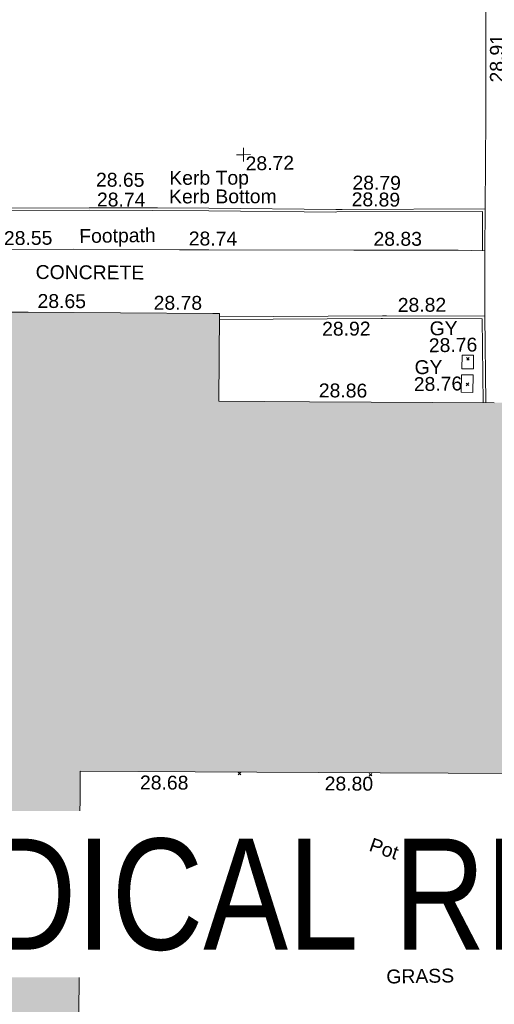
# Model space of a CAD drawing. Header units: millimetres. Extents: x -290717 to 520720, y -103372 to 287762.
# Tile 245 of 256: x 10329 to 23172, y 71918 to 98527. Entities that reach past the tile are written whole.
import ezdxf

# ---------------------------------------------------------------- set-up
doc = ezdxf.new("R2010")
doc.units = ezdxf.units.MM
doc.linetypes.add('IMPORT-UG_ELEC_STREET LIGHTING_QLB2 _2_', pattern=[2700, 1500, -300, 0, -250, 150, -300, 0, -200])
for name, color, linetype, lineweight, true_color in [('00_UAV_BUILDING_OUTLINE', 5, 'Continuous', 9, 0x0000ff), ('00_UAV_FOOTPATH', 7, 'Continuous', 9, 0xa50000), ('00_UAV_FURN_FLOWER_POT', 9, 'Continuous', 9, 0x808080), ('00_UAV_KERB_BOTTOM', 1, 'Continuous', 9, 0xff0000), ('00_UAV_KERB_TOP', 7, 'Continuous', 9, 0xa500a5), ('00_UAV_LEVEL_SPOT', 7, 'Continuous', 9, 0x666666), ('00_UAV_PARKING', 4, 'Continuous', 9, 0x00ffff), ('00_UAV_SERV_GULLY', 7, 'Continuous', 9, 0x5252a5), ('12333-PUM-2D-U-0001-C01 - Rev2_REVIT IMPORT_dwg', 7, 'Continuous', 9, 0x767676), ('A_RHA_Line', 7, 'Continuous', 9, 0x00a600)]:
    doc.layers.add(name, color=color, linetype=linetype, lineweight=lineweight, true_color=true_color)
for name, color, linetype, lineweight in [('00_UAV_SURFACE', 7, 'Continuous', 9), ('00_UAV_SURVEY_TEXT', 7, 'Continuous', 9), ('A_RHA_Detail', 7, 'Continuous', 9), ('A_RHA_Text', 7, 'Continuous', 9), ('GEN-TEXT', 7, 'Continuous', 9)]:
    doc.layers.add(name, color=color, linetype=linetype, lineweight=lineweight)
doc.styles.add('Arial Narrow', font='ARIALN.TTF', dxfattribs={"height": 3000})
doc.styles.add('Swis721 Lt BT_2', font='swissl.ttf', dxfattribs={"height": 375})

# ---------------------------------------------------------------- blocks, each defined once
blk = doc.blocks.new('12333-PUM-2D-U-0001-C01 - Rev2_REVIT IMPORT_dwg_UAV-2077255-Site Location Plan Existing')
at = {"layer": '00_UAV_LEVEL_SPOT', "color": 254, "true_color": 0xcccccc, "flags": 128}
for points in [[(0, -500), (0, 0), (-500, 0)], [(500, 0), (0, 0), (0, 500)]]:
    blk.add_lwpolyline(points, dxfattribs=at)
blk = doc.blocks.new('12333-PUM-2D-U-0001-C01 - Rev2_REVIT IMPORT_dwg_MGS62954_T2_Galway_ITM_3d_Rev1-2077680-Site Location Plan Existing')
at = {"layer": '00_UAV_FOOTPATH', "color": 254, "true_color": 0xcccccc, "flags": 128}
blk.add_lwpolyline([(533908228, 725647607), (533911671, 725647569), (533913226, 725647554), (533915345, 725647532), (533918221, 725647462), (533919013, 725647442), (533922943, 725647368), (533923219, 725647363), (533925763, 725647316), (533926486, 725647290)], dxfattribs=at)
at = {"layer": '00_UAV_FURN_FLOWER_POT', "color": 254, "true_color": 0xcccccc, "flags": 128}
blk.add_lwpolyline([(533921336, 725630398), (533921332, 725630423), (533921329, 725630448), (533921328, 725630473), (533921327, 725630498), (533921327, 725630523), (533921328, 725630548), (533921329, 725630573), (533921332, 725630597), (533921336, 725630622), (533921340, 725630647), (533921346, 725630671), (533921352, 725630696), (533921359, 725630720), (533921367, 725630743), (533921376, 725630767), (533921385, 725630790), (533921396, 725630813), (533921407, 725630835), (533921419, 725630857), (533921432, 725630878), (533921446, 725630899), (533921460, 725630920), (533921475, 725630940), (533921491, 725630959), (533921507, 725630978), (533921525, 725630996), (533921542, 725631014), (533921561, 725631031), (533921580, 725631047), (533921599, 725631063), (533921620, 725631078), (533921640, 725631092), (533921661, 725631105), (533921683, 725631118), (533921705, 725631130), (533921727, 725631141), (533921750, 725631151), (533921773, 725631160), (533921797, 725631169), (533921821, 725631177), (533921845, 725631184), (533921869, 725631190), (533921894, 725631195), (533921918, 725631199), (533921943, 725631202), (533921968, 725631205), (533921993, 725631206), (533922018, 725631207), (533922043, 725631207), (533922063, 725631206), (533922088, 725631204), (533922113, 725631201), (533922137, 725631198), (533922162, 725631193), (533922186, 725631188), (533922211, 725631182), (533922235, 725631174), (533922258, 725631166), (533922282, 725631158), (533922305, 725631148), (533922328, 725631137), (533922350, 725631126), (533922372, 725631114), (533922393, 725631101), (533922414, 725631088), (533922435, 725631073), (533922455, 725631058), (533922474, 725631042), (533922493, 725631026), (533922511, 725631009), (533922529, 725630991), (533922546, 725630972), (533922562, 725630953), (533922578, 725630934), (533922592, 725630914), (533922607, 725630893), (533922620, 725630872), (533922633, 725630850), (533922644, 725630828), (533922655, 725630806), (533922666, 725630783), (533922675, 725630759), (533922684, 725630736), (533922691, 725630712), (533922698, 725630688), (533922704, 725630664), (533922709, 725630639), (533922713, 725630615), (533922717, 725630590), (533922719, 725630565), (533922720, 725630540), (533922721, 725630515), (533922720, 725630490), (533922719, 725630465), (533922716, 725630440), (533922713, 725630415), (533922709, 725630390), (533922704, 725630366), (533922698, 725630341), (533922692, 725630317), (533922684, 725630293), (533922676, 725630270), (533922666, 725630247), (533922656, 725630224), (533922645, 725630201), (533922634, 725630179), (533922621, 725630157), (533922608, 725630136), (533922594, 725630115), (533922579, 725630095), (533922564, 725630075), (533922547, 725630056), (533922530, 725630038), (533922513, 725630020), (533922495, 725630003), (533922476, 725629986), (533922457, 725629970), (533922437, 725629955), (533922416, 725629940), (533922396, 725629927), (533922374, 725629914), (533922352, 725629901), (533922330, 725629890), (533922307, 725629879), (533922284, 725629870), (533922261, 725629861), (533922237, 725629853), (533922213, 725629845), (533922189, 725629839), (533922165, 725629833), (533922147, 725629830), (533922122, 725629826), (533922097, 725629823), (533922072, 725629821), (533922047, 725629819), (533922022, 725629819), (533921997, 725629819), (533921972, 725629821), (533921947, 725629823), (533921922, 725629826), (533921898, 725629830), (533921873, 725629835), (533921849, 725629841), (533921825, 725629848), (533921801, 725629855), (533921777, 725629864), (533921754, 725629873), (533921731, 725629883), (533921708, 725629894), (533921686, 725629906), (533921664, 725629918), (533921643, 725629931), (533921622, 725629945), (533921602, 725629960), (533921583, 725629976), (533921563, 725629992), (533921545, 725630009), (533921527, 725630026), (533921510, 725630044), (533921493, 725630063), (533921477, 725630082), (533921462, 725630102), (533921447, 725630122), (533921434, 725630143), (533921421, 725630165), (533921408, 725630187), (533921397, 725630209), (533921386, 725630232), (533921376, 725630255), (533921368, 725630278), (533921359, 725630302), (533921352, 725630326), (533921346, 725630350), (533921340, 725630374)], close=True, dxfattribs=at)
at = {"layer": '00_UAV_KERB_BOTTOM', "color": 254, "true_color": 0xcccccc, "flags": 128}
for points in [[(533926486, 725647290), (533926508, 725648425), (533922644, 725648476), (533922471, 725648478), (533919039, 725648572), (533917648, 725648602), (533915800, 725648641), (533913066, 725648680), (533912652, 725648691), (533910058, 725648756)], [(533926437, 725643185), (533926451, 725645520), (533923788, 725645576), (533923682, 725645578), (533919269, 725645631)]]:
    blk.add_lwpolyline(points, dxfattribs=at)
at = {"layer": '00_UAV_KERB_TOP', "color": 254, "true_color": 0xcccccc, "flags": 128}
for points in [[(533926416, 725647293), (533926437, 725648356), (533922501, 725648408), (533922470, 725648408), (533919037, 725648502), (533917505, 725648535), (533915799, 725648571), (533913065, 725648610), (533912509, 725648625), (533910056, 725648686)], [(533926367, 725643186), (533926381, 725645452), (533923681, 725645508), (533923647, 725645509), (533919267, 725645561)]]:
    blk.add_lwpolyline(points, dxfattribs=at)
at = {"layer": '00_UAV_PARKING', "color": 254, "true_color": 0xcccccc}
blk.add_line((533926451, 725645520), (533926486, 725647290), dxfattribs=at)
at = {"layer": '00_UAV_SERV_GULLY', "color": 254, "true_color": 0xcccccc, "flags": 128}
for points in [[(533925808, 725644110), (533925817, 725644481), (533926126, 725644474), (533926117, 725644103)], [(533925778, 725643478), (533925793, 725643953), (533926107, 725643943), (533926092, 725643468)]]:
    blk.add_lwpolyline(points, close=True, dxfattribs=at)
at = {"layer": '00_UAV_SURFACE', "color": 254, "true_color": 0xcccccc, "flags": 128}
blk.add_lwpolyline([(533926637, 725654372), (533926617, 725653248), (533926573, 725650910), (533926508, 725648425)], dxfattribs=at)
at = {"xscale": 0.375, "yscale": 0.375, "zscale": 0.375}
for p in [(533920000, 725650000), (533920000, 725630000)]:
    blk.add_blockref('12333-PUM-2D-U-0001-C01 - Rev2_REVIT IMPORT_dwg_UAV-2077255-Site Location Plan Existing', p, dxfattribs=at)
at = {"layer": '00_UAV_BUILDING_OUTLINE', "color": 251, "true_color": 0x666666, "char_height": 375, "width": 1495.9, "attachment_point": 1, "line_spacing_factor": 1.005062, "style": 'Swis721 Lt BT_2'}
for s, insert, rotation in [('28.65', (533914363, 725646333), 358.6801), ('28.78', (533917502, 725646230), 358.8384), ('28.86', (533921930, 725643784), 358.6801), ('28.68', (533916907, 725633274), 358.6801), ('28.80', (533921903, 725633159), 358.6801), ('28.60', (533915321, 725630039), 88.6801)]:
    blk.add_mtext(s, dxfattribs=dict(at, insert=insert, rotation=rotation))
at = {"layer": '00_UAV_FOOTPATH', "color": 251, "true_color": 0x666666, "char_height": 375, "attachment_point": 1, "line_spacing_factor": 1.005062, "style": 'Swis721 Lt BT_2'}
for s, insert, width, rotation in [('28.55', (533913481, 725648046), 1495.9, 359.423), ('Footpath', (533915518, 725648067), 2436.18, 359.7913), ('28.74', (533918483, 725647951), 1495.9, 358.6623), ('28.83', (533923479, 725647854), 1495.9, 358.9436)]:
    blk.add_mtext(s, dxfattribs=dict(at, insert=insert, width=width, rotation=rotation))
at = {"layer": '00_UAV_FURN_FLOWER_POT', "color": 251, "true_color": 0x666666, "insert": (533921552, 725632072), "char_height": 375, "width": 2858.84, "attachment_point": 1, "rotation": 340.2691, "line_spacing_factor": 1.005062, "style": 'Swis721 Lt BT_2'}
blk.add_mtext('Flower Pot', dxfattribs=at)
at = {"layer": '00_UAV_KERB_BOTTOM', "color": 251, "true_color": 0x666666, "char_height": 375, "attachment_point": 1, "line_spacing_factor": 1.005062, "style": 'Swis721 Lt BT_2'}
for s, insert, width, rotation in [('28.65', (533916001, 725649582), 1495.9, 358.7796), ('28.79', (533922938, 725649383), 1495.9, 358.5726), ('Kerb Bottom', (533917969, 725649093), 3414.46, 359.1478), ('28.82', (533924103, 725646055), 1495.9, 359.2575)]:
    blk.add_mtext(s, dxfattribs=dict(at, insert=insert, width=width, rotation=rotation))
at = {"layer": '00_UAV_KERB_TOP', "color": 251, "true_color": 0x666666, "char_height": 375, "attachment_point": 1, "line_spacing_factor": 1.005062, "style": 'Swis721 Lt BT_2'}
for s, insert, width, rotation in [('Kerb Top', (533917984, 725649596), 2493.17, 359.1478), ('28.74', (533916017, 725649046), 1495.9, 358.7796), ('28.89', (533922910, 725648933), 1495.9, 358.4569), ('28.92', (533922046, 725645446), 1495.9, 359.3115)]:
    blk.add_mtext(s, dxfattribs=dict(at, insert=insert, width=width, rotation=rotation))
at = {"layer": '00_UAV_LEVEL_SPOT', "char_height": 375, "width": 1495.9, "attachment_point": 1, "line_spacing_factor": 1.005062, "style": 'Swis721 Lt BT_2'}
for s, insert in [('28.72', (533920052, 725649949)), ('28.80', (533920052, 725629949))]:
    blk.add_mtext(s, dxfattribs=dict(at, insert=insert))
at = {"layer": '00_UAV_SERV_GULLY', "color": 251, "true_color": 0x666666, "char_height": 375, "attachment_point": 1, "line_spacing_factor": 1.005062, "style": 'Swis721 Lt BT_2'}
for s, insert, width in [('GY', (533924953, 725645404), 821.56), ('28.76', (533924923, 725644948), 1495.9), ('GY', (533924527, 725644362), 821.56), ('28.76', (533924497, 725643905), 1495.9)]:
    blk.add_mtext(s, dxfattribs=dict(at, insert=insert, width=width))
at = {"layer": '00_UAV_SURFACE', "color": 251, "true_color": 0x666666, "insert": (533926700, 725651835), "char_height": 375, "width": 1495.9, "attachment_point": 1, "rotation": 88.9409, "line_spacing_factor": 1.005062, "style": 'Swis721 Lt BT_2'}
blk.add_mtext('28.91', dxfattribs=at)
at = {"layer": '00_UAV_SURVEY_TEXT', "color": 251, "true_color": 0x666666, "insert": (533914325, 725647116), "char_height": 375, "width": 3286.24, "attachment_point": 1, "rotation": 358.6954, "line_spacing_factor": 1.005062, "style": 'Swis721 Lt BT_2'}
blk.add_mtext('CONCRETE', dxfattribs=at)
at = {"layer": '00_UAV_SURVEY_TEXT', "color": 251, "true_color": 0x666666, "insert": (533923475, 725627911), "char_height": 375, "width": 2018.28, "attachment_point": 1, "line_spacing_factor": 1.005062, "style": 'Swis721 Lt BT_2'}
blk.add_mtext('GRASS', dxfattribs=at)
blk = doc.blocks.new('12333-PUM-2D-U-0001-C01 - Rev2_REVIT IMPORT_dwg-1620468-Site Location Plan Existing')
at = {"layer": 'GEN-TEXT', "color": 253, "true_color": 0xaaaaaa}
for p, q in [((284860, 28490), (284931, 28561)), ((284931, 28490), (284860, 28561)), ((284834, 27800), (284905, 27871)), ((284905, 27800), (284834, 27871)), ((278484, 17389), (278555, 17460)), ((278555, 17389), (278484, 17460)), ((282028, 17298), (282099, 17369)), ((282099, 17298), (282028, 17369))]:
    blk.add_line(p, q, dxfattribs=at)
blk.add_blockref('12333-PUM-2D-U-0001-C01 - Rev2_REVIT IMPORT_dwg_MGS62954_T2_Galway_ITM_3d_Rev1-2077680-Site Location Plan Existing', (-533641080, -725615854))

msp = doc.modelspace()

# ---------------------------------------------------------------- hatches: boundary and pattern name
at = {"layer": 'A_RHA_Detail', "true_color": 0xc0c0c0}
h = msp.add_hatch(color=9, dxfattribs=at)
h.paths.add_polyline_path([(-80881, -68503), (-80401, -68483), (-80401, -62985), (-24475, -63009), (-24456, -50840), (-36623, -50832), (-36623, -44229), (-50959, -44214), (-50959, -42574), (-54564, -42571), (-54566, -45054), (-92409, -45027), (-92412, -49202), (-100062, -49202), (-100052, -64853), (-86121, -64853), (-86092, -62958), (-84861, -62958), (-84855, -68240), (-80871, -68240)])
h.paths.add_polyline_path([(-137239, -68462), (-132720, -68433), (-132847, -62850), (-130455, -62917), (-130498, -61356), (-117581, -61423), (-117492, -49184), (-125137, -49178), (-125134, -45033), (-163007, -45006), (-163007, -44090), (-163124, -44090), (-163123, -42384), (-166564, -42384), (-166565, -44044), (-193158, -44025), (-193195, -62864), (-137270, -62917), (-137254, -65680)])
h.paths.add_polyline_path([(120311, -32334), (120312, -31611), (133451, -31638), (133469, -19718), (121296, -19692), (121320, -8191), (112277, -8172), (112263, -14811), (78286, -14740), (78293, -8167), (76546, -8163), (69356, -8153), (69354, -9157), (68373, -9155), (68373, -13706), (69334, -13708), (69325, -16250), (66623, -16250), (66620, -17995), (65989, -17995), (65985, -19731), (57152, -19712), (57127, -31560), (70278, -31587), (70278, -32272), (78264, -32285), (78267, -31020), (112336, -31091), (112336, -32318), (119781, -32333)])
h.paths.add_polyline_path([(7504, -1791), (15482, -674), (15484, 148), (56188, 206), (56156, 14338), (18017, 14236), (17968, 34313), (21727, 34324), (21709, 40608), (18010, 40608), (17996, 45484), (9770, 45421), (3966, 45443), (3985, 14177), (1023, 14177), (-277, 14191), (-232, 5977), (-226, 194), (1220, 180), (7478, 143), (7489, -674)])
h.paths.add_polyline_path([(77756, 53), (77730, 1700), (94464, 1660), (94606, 17991), (88810, 18015), (88800, 14437), (69414, 14458), (69377, 100), (70761, 92)])
h.paths.add_polyline_path([(61252, 46454), (105775, 46473), (105768, 61853), (92285, 61853), (92309, 65784), (96107, 65768), (96060, 75209), (101085, 75072), (104988, 74765), (108404, 74364), (112009, 73787), (115645, 73050), (116891, 72762), (120209, 71893), (120865, 71704), (124136, 70670), (127436, 69481), (127820, 69395), (128274, 69332), (128732, 69307), (129190, 69320), (129645, 69372), (130095, 69461), (130535, 69588), (130963, 69751), (131376, 69950), (131771, 70182), (132163, 70461), (132496, 70742), (132821, 71065), (133117, 71414), (133384, 71787), (133617, 72179), (133817, 72591), (133983, 73018), (134112, 73458), (134204, 73907), (134258, 74362), (134273, 74820), (134251, 75277), (134190, 75731), (134091, 76179), (133955, 76617), (133783, 77041), (133576, 77450), (133336, 77840), (133064, 78209), (132762, 78554), (132432, 78872), (132077, 79161), (131698, 79420), (131300, 79646), (131094, 79746), (132146, 83110), (122788, 86283), (121604, 82800), (117096, 83871), (116842, 83526), (116121, 91222), (110238, 91274), (110194, 90435), (104988, 90486), (104973, 94310), (103746, 94310), (103840, 122852), (96365, 122932), (96350, 123952), (104556, 123902), (104607, 120249), (125503, 120134), (125662, 137657), (114480, 137699), (114382, 129150), (104644, 129188), (104578, 126217), (101184, 126159), (101265, 135959), (89967, 135989), (89928, 125824), (93631, 125841), (93581, 122932), (88697, 122905), (88679, 95739), (86378, 95739), (86378, 96178), (83280, 96201), (83274, 95736), (70170, 95733), (70166, 96272), (66675, 96257), (66655, 95756), (65785, 95756), (65888, 117471), (53473, 117488), (53434, 98570), (40649, 98570), (40610, 94406), (38854, 94410), (38849, 89464), (40612, 89518), (40665, 86258), (38372, 86306), (38370, 76901), (50938, 76944), (50923, 74599), (56485, 74589), (56485, 75195), (92465, 75233), (92646, 71767), (89811, 69363), (85313, 69361), (85313, 66907), (75210, 66903), (75210, 63816), (70819, 63816), (70819, 64253), (69457, 64253), (69456, 66902), (61303, 66899), (61305, 63970), (70500, 63970), (70500, 61853), (61246, 61849), (61252, 46455)])
h.paths.add_polyline_path([(-17153, 48569), (-17153, 60770), (-29363, 60775), (-29363, 67399), (-43507, 67405), (-43489, 69093), (-45766, 69109), (-45794, 67405), (-47272, 67404), (-47272, 66455), (-86005, 66469), (-86007, 60522), (-92663, 60522), (-92667, 50184), (-79752, 50180), (-79752, 48591), (-17158, 48569)])
h.paths.add_polyline_path([(-201056, 48629), (-138378, 48635), (-138378, 50133), (-125468, 50134), (-125469, 60566), (-132187, 60566), (-132187, 66533), (-170643, 66806), (-170643, 67739), (-200340, 67489), (-200349, 60828), (-201058, 60828), (-201057, 51102)])
h.paths.add_polyline_path([(-240052, 54769), (-239444, 54811), (-239187, 54842), (-238765, 54941), (-238382, 55122), (-237990, 55355), (-237269, 55936), (-237030, 56229), (-236793, 56569), (-236555, 57004), (-236433, 57267), (-236300, 57753), (-236251, 58017), (-236236, 58516), (-236233, 58988), (-236214, 59823), (-236364, 59821), (-236634, 60698), (-236392, 61432), (-236225, 61435), (-236202, 62638), (-232564, 62639), (-232564, 63049), (-232732, 63049), (-232860, 63458), (-232732, 63914), (-232561, 63914), (-232522, 70598), (-240629, 70599), (-240630, 72351), (-246413, 72347), (-246413, 70616), (-254450, 70619), (-254455, 70754), (-254470, 73192), (-263883, 73268), (-263902, 68261), (-263715, 68260), (-263553, 67820), (-263719, 67392), (-263914, 67392), (-263957, 58634), (-260181, 58611), (-260192, 56354), (-257185, 56339), (-257213, 57093), (-257339, 57093), (-257471, 57532), (-257339, 58062), (-257203, 58064), (-257174, 58599), (-256478, 58575), (-256478, 58789), (-256013, 58912), (-255397, 58781), (-255397, 58596), (-243810, 58586), (-243805, 58352), (-243741, 57885), (-243619, 57422), (-243424, 56944), (-243247, 56608), (-243003, 56250), (-242732, 55933), (-242372, 55603), (-242141, 55425), (-241805, 55217), (-241529, 55077), (-241101, 54917), (-240836, 54841), (-240453, 54789), (-240203, 54777)])
h.paths.add_polyline_path([(40277, 59895), (40329, 69197), (36589, 69218), (36619, 74674), (32264, 74687), (32233, 69156), (11917, 69270), (11967, 78219), (29088, 78123), (29143, 88141), (15719, 88216), (15733, 90590), (4594, 90652), (4525, 78265), (10097, 78234), (10077, 74773), (4548, 74804), (4466, 60107), (19126, 60025), (19140, 62528), (31739, 62457), (31725, 59943), (38370, 59906)])
h.paths.add_polyline_path([(-246083, 72334), (-246083, 72334), (-246208, 72334)])
h.paths.add_polyline_path([(-114575, 112178), (-114575, 112178), (-114707, 115802)])
h.paths.add_polyline_path([(-154700, 101760), (-114382, 101776), (-114382, 106927), (-113756, 106927), (-113758, 111847), (-114432, 111847), (-114432, 112178), (-114575, 112178), (-114579, 121707), (-123057, 121707), (-123069, 156453), (-119381, 156454), (-119381, 160166), (-115501, 160167), (-115503, 166207), (-132412, 166600), (-132412, 166666), (-135275, 166665), (-135275, 166628), (-135911, 166628), (-135911, 166352), (-152521, 166346), (-152518, 159143), (-150699, 159118), (-150756, 122561), (-151059, 122561), (-151061, 121302), (-154138, 121373), (-154138, 121865), (-154704, 121867), (-154689, 119352), (-154746, 119352), (-154746, 118722), (-160794, 118749), (-160794, 119411), (-163852, 119422), (-163855, 118762), (-167569, 118779), (-166635, 124395), (-166844, 124471), (-167569, 124708), (-168028, 124841), (-168631, 124991), (-169238, 125117), (-169850, 125220), (-170466, 125298), (-171089, 125352), (-171704, 125381), (-172325, 125386), (-172782, 125375), (-173402, 125337), (-174019, 125276), (-174634, 125190), (-175245, 125081), (-176047, 124896), (-176665, 124725), (-177045, 124609), (-177632, 124405), (-176665, 118819), (-177559, 118822), (-177662, 125263), (-176365, 126543), (-159462, 126320), (-157058, 128609), (-157061, 136153), (-158639, 137740), (-159352, 137740), (-161634, 140201), (-168728, 140257), (-171035, 137943), (-174184, 137943), (-176460, 140292), (-177342, 140292), (-177342, 140358), (-183429, 140356), (-185922, 137917), (-185922, 131757), (-186907, 131757), (-187725, 130810), (-187724, 127376), (-186481, 126305), (-186479, 122327), (-185176, 121059), (-180304, 121059), (-180304, 118802), (-193555, 118802), (-193555, 133118), (-192594, 133118), (-192594, 134201), (-192225, 134201), (-192226, 136615), (-192595, 136615), (-192595, 137734), (-193589, 137734), (-193589, 147475), (-193163, 147493), (-192607, 147551), (-192360, 147590), (-192200, 147617), (-191883, 147683), (-191569, 147762), (-191020, 147932), (-190951, 147956), (-190648, 148071), (-190350, 148198), (-190057, 148336), (-189770, 148486), (-189375, 148717), (-189133, 148873), (-188868, 149059), (-188610, 149255), (-188355, 149465), (-188080, 149714), (-187885, 149902), (-187538, 150274), (-187446, 150378), (-187241, 150629), (-187046, 150888), (-186862, 151154), (-186546, 151670), (-186524, 151707), (-163675, 151670), (-163688, 148134), (-157304, 148136), (-157304, 155760), (-157557, 155765), (-157556, 166678), (-187009, 166700), (-187013, 162054), (-188707, 162045), (-188706, 155022), (-188738, 154651), (-188799, 154283), (-188857, 154035), (-188966, 153679), (-189103, 153333), (-189266, 152998), (-189455, 152677), (-189645, 152421), (-189917, 152104), (-190213, 151809), (-190531, 151539), (-190869, 151294), (-191225, 151076), (-191598, 150887), (-192093, 150683), (-192485, 150570), (-192904, 150482), (-193187, 150441), (-193594, 150407), (-193595, 151460), (-205369, 151455), (-205354, 113350), (-207187, 113349), (-207184, 105991), (-205313, 105991), (-205311, 101770), (-175489, 101781), (-175489, 110890), (-154703, 110898), (-154701, 103310)])
h.paths.add_polyline_path([(193736, 113048), (208865, 114991), (208976, 114127), (216448, 115086), (216039, 118272), (232649, 120405), (233426, 114352), (240632, 115278), (239855, 121330), (256407, 123456), (257092, 118089), (264572, 119041), (261878, 138525), (259179, 138222), (259197, 137439), (254686, 136897), (255413, 131315), (240853, 129522), (239771, 137919), (240650, 138010), (240062, 142777), (239166, 142685), (237631, 151018), (266173, 154561), (271297, 142612), (276532, 144861), (274942, 148528), (302075, 160135), (300216, 164320), (301528, 164907), (300405, 167478), (299017, 166946), (295627, 174519), (294333, 177537), (287289, 174519), (289428, 169661), (272957, 162557), (271943, 164897), (267016, 162764), (268502, 159357), (265200, 157946), (226856, 153147), (227510, 148852), (228281, 141179), (227302, 141050), (227895, 136433), (228749, 136524), (229602, 128024), (217691, 126494), (217642, 126874), (215139, 126553), (215195, 126113), (215016, 126090), (214841, 127450), (192259, 124549), (193486, 114991)])
h.paths.add_polyline_path([(-78076, 117606), (-78076, 117610), (-78070, 129486), (-74723, 129478), (-74723, 125436), (-48016, 125380), (-47997, 135873), (-61198, 135902), (-74715, 135924), (-74724, 131865), (-78070, 131873), (-78063, 149550), (-58292, 149542), (-58292, 148946), (-37708, 148938), (-37708, 159740), (-44148, 159743), (-44148, 162961), (-49830, 162961), (-49831, 160632), (-78494, 160644), (-78494, 161615), (-78739, 161615), (-78692, 168188), (-90845, 168127), (-90963, 152687), (-89065, 152686), (-89080, 117610), (-78375, 117606)])
h.paths.add_polyline_path([(69255, 129236), (69260, 136168), (86068, 136131), (86009, 164703), (58790, 164724), (58790, 170119), (54460, 170122), (54457, 166153), (47042, 166159), (47041, 164669), (39173, 164675), (39173, 164079), (17015, 164095), (17002, 147267), (12660, 147267), (12654, 139138), (17031, 139135), (17025, 129935), (39191, 129919), (39191, 129258), (69014, 129236)])
h.paths.add_polyline_path([(39266, 139468), (33051, 139484), (33088, 153428), (39278, 153412), (39278, 152830), (43058, 152820), (43025, 140093), (39267, 140093)])
h.paths.add_polyline_path([(1980, 189123), (18699, 189180), (18678, 195254), (24349, 195273), (24335, 199551), (28830, 199566), (28798, 208816), (24335, 208806), (24334, 209113), (16812, 209088), (16807, 208844), (6772, 208809), (6797, 201489), (-8471, 201437), (-8471, 200429), (-11856, 200418), (-11824, 190892), (-7615, 190905), (-7615, 190171), (-4609, 190169), (-4608, 190917), (1973, 190939), (1977, 189837)])
h.paths.add_polyline_path([(-20506, 190640), (-20122, 206347), (-41550, 207015), (-41462, 210450), (-31391, 210152), (-31079, 223863), (-44305, 224231), (-44491, 211866), (-47510, 211943), (-47723, 203659), (-47076, 203635), (-47175, 199532), (-46801, 199520), (-46874, 195479), (-44600, 195425), (-44686, 192243), (-38074, 192136), (-38104, 191127), (-21538, 190669)])
h.paths.add_polyline_path([(16801, 195962), (9657, 196015), (9644, 199514), (11632, 199486), (11632, 203322), (16807, 203391), (16801, 195984)])
h.paths.add_polyline_path([(122085, 200536), (122088, 206386), (125211, 206386), (125211, 206646), (126203, 206646), (126203, 207041), (130401, 206979), (130444, 209883), (126203, 209946), (126203, 214624), (127365, 214624), (127365, 225380), (126160, 225380), (126207, 241475), (119483, 241496), (119479, 246182), (109944, 246175), (109953, 233033), (115001, 233033), (115000, 208653), (112026, 208653), (112024, 200539), (122025, 200536)])
h.paths.add_polyline_path([(30087, 200987), (38031, 201029), (38031, 202923), (38110, 202923), (38067, 208828), (38013, 208828), (38012, 209013), (30045, 208970), (30061, 205986)])
h.paths.add_polyline_path([(195986, 205662), (202897, 206052), (202677, 209946), (195766, 209555)])
h.paths.add_polyline_path([(-91652, 206393), (-79454, 206433), (-79629, 238246), (-68904, 238215), (-68919, 246314), (-68757, 246313), (-68755, 246639), (-79620, 246651), (-79607, 247344), (-82155, 247318), (-82155, 247488), (-91641, 247473), (-91639, 246846), (-131470, 246641), (-131470, 250160), (-142857, 250177), (-142864, 246220), (-165119, 246272), (-165040, 253908), (-178677, 253930), (-178700, 238177), (-138599, 238209), (-138548, 206628), (-126647, 206572), (-126667, 234826), (-124963, 234826), (-124969, 234688), (-91596, 234664), (-91651, 207156)])
h.paths.add_polyline_path([(142124, 209114), (152768, 209127), (152745, 227013), (142101, 226999), (142122, 210583)])
h.paths.add_polyline_path([(168999, 209275), (169027, 226860), (161687, 226877), (161648, 209291), (168847, 209275)])
h.paths.add_polyline_path([(49761, 218477), (49794, 223316), (41274, 223363), (41274, 223291), (32187, 223352), (32202, 225553), (20082, 225635), (20035, 218708), (31566, 218630), (31566, 218599), (49547, 218478)])
h.paths.add_polyline_path([(162362, 234154), (162367, 241590), (135261, 241631), (135249, 234198), (160249, 234157)])
h.paths.add_polyline_path([(176459, 246710), (176516, 252173), (168884, 252253), (168935, 257069), (164355, 257117), (164296, 251512), (164417, 251511), (164368, 246837), (172300, 246753)])

# ---------------------------------------------------------------- linework, layer by layer
at = {"layer": 'A_RHA_Line', "color": 7}
for p, q in [((10562, 90619), (5564, 90647)), ((15560, 90591), (10562, 90619)), ((15733, 90590), (15560, 90591)), ((15719, 88216), (15733, 90590)), ((18172, 88202), (15719, 88216)), ((23172, 88174), (18172, 88202)), ((11956, 76336), (11967, 78219)), ((11967, 78219), (15082, 78201)), ((15082, 78201), (20081, 78173)), ((20081, 78173), (25079, 78146)), ((11928, 71336), (11956, 76336))]:
    msp.add_line(p, q, dxfattribs=at)

# ---------------------------------------------------------------- block references
at = {"layer": '12333-PUM-2D-U-0001-C01 - Rev2_REVIT IMPORT_dwg', "color": 254, "linetype": 'IMPORT-UG_ELEC_STREET LIGHTING_QLB2 _2_', "true_color": 0xffd4d4, "rotation": 0.9999999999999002}
msp.add_blockref('12333-PUM-2D-U-0001-C01 - Rev2_REVIT IMPORT_dwg-1620468-Site Location Plan Existing', (-261895, 55870), dxfattribs=at)

# ---------------------------------------------------------------- next in the draw order: texts
at = {"layer": 'A_RHA_Text', "lineweight": 35, "insert": (4228, 76395), "char_height": 3000, "width": 41046.4, "attachment_point": 1, "style": 'Arial Narrow', "bg_fill": 3, "box_fill_scale": 1.25, "bg_fill_color": 256, "bg_fill_true_color": 13158600, "bg_fill_transparency": 0}
msp.add_mtext('MEDICAL RECORDS', dxfattribs=at)

doc.saveas('drawing.dxf')
